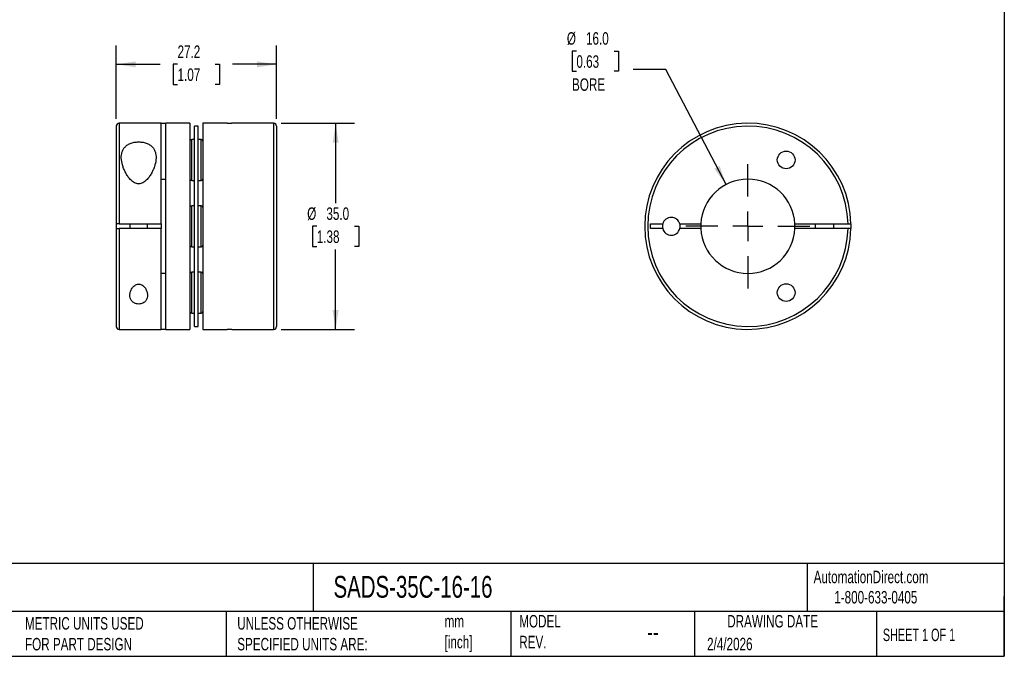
# Model space of a CAD drawing. Header units: millimetres. Extents: x 6 to 273, y 6 to 210.
# Tile 2 of 3: x 106 to 273, y 6 to 114. Entities that reach past the tile are written whole.
import ezdxf

# ---------------------------------------------------------------- set-up
doc = ezdxf.new("R2010")
doc.units = ezdxf.units.MM
doc.linetypes.add('SLD-Center', pattern=[19.05, 15.24, -1.27, 1.27, -1.27])
doc.linetypes.add('SLD-Solid', pattern=[0])
doc.layers.add('CENTER', color=40, linetype='SLD-Center')
doc.layers.add('DIMENSIONS', color=140, linetype='SLD-Solid', lineweight=25)
doc.layers.add('TEXT', color=140, linetype='SLD-Solid', lineweight=25)
doc.styles.add('SLDTEXTSTYLE0', font='TXT', dxfattribs={"width": 0.7})
doc.styles.add('SLDTEXTSTYLE1', font='TXT', dxfattribs={"width": 0.65})
doc.dimstyles.new('SLDDIMSTYLE0', dxfattribs={"dimtxt": 2.158008, "dimasz": 3.302, "dimexe": 0, "dimexo": 0.0625, "dimgap": 0.539502, "dimtad": 0, "dimtih": 1, "dimtoh": 1, "dimdec": 1, "dimrnd": 1e-09, "dimzin": 4, "dimdsep": 46, "dimtxsty": 'SLDTEXTSTYLE0', "dimsah": 1, "dimcen": 0.09, "dimadec": 0, "dimazin": 1, "dimtfac": 1, "dimtdec": 1, "dimtofl": 0, "dimtmove": 0, "dimatfit": 3, "dimfxl": 0, "dimfrac": 2, "dimtolj": 1, "dimtzin": 12, "dimarcsym": 0})
doc.dimstyles.new('SLDDIMSTYLE1', dxfattribs={"dimtxt": 2.158008, "dimasz": 3.302, "dimexe": 0, "dimexo": 0.0625, "dimgap": 0.539502, "dimtad": 0, "dimtih": 1, "dimtoh": 1, "dimdec": 1, "dimrnd": 1e-09, "dimzin": 12, "dimdsep": 46, "dimtxsty": 'SLDTEXTSTYLE0', "dimsah": 1, "dimcen": 0.09, "dimadec": 0, "dimazin": 3, "dimtfac": 1, "dimtdec": 1, "dimtofl": 0, "dimtmove": 0, "dimatfit": 3, "dimfxl": 0, "dimfrac": 2, "dimtolj": 1, "dimtzin": 12, "dimarcsym": 0})
doc.dimstyles.new('SLDDIMSTYLE2', dxfattribs={"dimtxt": 2.158008, "dimasz": 3.302, "dimexe": 0, "dimexo": 0.0625, "dimgap": 0.539502, "dimtad": 0, "dimtih": 1, "dimtoh": 1, "dimdec": 1, "dimrnd": 1e-09, "dimzin": 4, "dimdsep": 46, "dimtxsty": 'SLDTEXTSTYLE0', "dimsah": 1, "dimcen": 0, "dimadec": 0, "dimazin": 1, "dimtfac": 1, "dimtdec": 1, "dimtofl": 0, "dimtmove": 0, "dimatfit": 3, "dimfxl": 0, "dimfrac": 2, "dimtolj": 1, "dimtzin": 12, "dimarcsym": 0})

# ---------------------------------------------------------------- blocks, each defined once
blk = doc.blocks.new('_D')
at = {"layer": 'DIMENSIONS'}
for p, q in [((150.31, 96.85), (162.75, 96.85)), ((159.57, 96.85), (159.57, 83.26)), ((156.37, 79.35), (155.64, 79.35)), ((155.64, 79.35), (155.64, 75.92)), ((162.78, 79.35), (163.5, 79.35)), ((163.5, 79.35), (163.5, 75.92)), ((155.64, 75.92), (156.37, 75.92)), ((159.57, 61.85), (159.57, 75.43)), ((163.5, 75.92), (162.78, 75.92)), ((150.31, 61.85), (162.75, 61.85))]:
    blk.add_line(p, q, dxfattribs=at)
for points in [[(159.57, 96.85), (159.06, 93.54), (160.08, 93.54)], [(159.57, 61.85), (160.08, 65.15), (159.06, 65.15)]]:
    blk.add_solid(points, dxfattribs=at)
at = {"layer": 'DIMENSIONS', "char_height": 2.117, "attachment_point": 1, "style": 'SLDTEXTSTYLE0'}
for s, insert in [('%%c', (154.74, 82.56)), ('35.0', (158, 82.56)), ('1.38', (156.37, 78.65))]:
    blk.add_mtext(s, dxfattribs=dict(at, insert=insert))
blk = doc.blocks.new('_D_1')
at = {"layer": 'DIMENSIONS'}
for p, q in [((122.34, 97.62), (122.34, 110.02)), ((149.54, 97.62), (149.54, 110.02)), ((122.34, 106.85), (129.81, 106.85)), ((132.74, 106.85), (132.01, 106.85)), ((132.01, 106.85), (132.01, 103.42)), ((139.15, 106.85), (139.88, 106.85)), ((139.88, 106.85), (139.88, 103.42)), ((149.54, 106.85), (142.08, 106.85)), ((132.01, 103.42), (132.74, 103.42)), ((139.88, 103.42), (139.15, 103.42))]:
    blk.add_line(p, q, dxfattribs=at)
for points in [[(122.34, 106.85), (125.65, 106.34), (125.65, 107.35)], [(149.54, 106.85), (146.24, 107.35), (146.24, 106.34)]]:
    blk.add_solid(points, dxfattribs=at)
at = {"layer": 'DIMENSIONS', "char_height": 2.117, "attachment_point": 1, "style": 'SLDTEXTSTYLE0'}
for s, insert in [('27.2', (132.74, 110.06)), ('1.07', (132.74, 106.15))]:
    blk.add_mtext(s, dxfattribs=dict(at, insert=insert))
blk = doc.blocks.new('_D_2')
at = {"layer": 'DIMENSIONS'}
for p, q in [((200.43, 109.09), (199.71, 109.09)), ((199.71, 109.09), (199.71, 105.66)), ((206.85, 109.09), (207.57, 109.09)), ((207.57, 109.09), (207.57, 105.66)), ((199.71, 105.66), (200.43, 105.66)), ((207.57, 105.66), (206.85, 105.66)), ((215.62, 105.95), (210.06, 105.95)), ((225.82, 86.44), (215.62, 105.95))]:
    blk.add_line(p, q, dxfattribs=at)
blk.add_solid([(225.82, 86.44), (224.74, 89.6), (223.84, 89.13)], dxfattribs=at)
at = {"layer": 'DIMENSIONS', "char_height": 2.117, "attachment_point": 1, "style": 'SLDTEXTSTYLE0'}
for s, insert in [('%%c', (198.81, 112.3)), ('16.0', (202.06, 112.3)), ('0.63', (200.43, 108.38)), ('BORE', (199.69, 104.47))]:
    blk.add_mtext(s, dxfattribs=dict(at, insert=insert))
blk = doc.blocks.new('SW_CENTERMARKSYMBOL_0')
at = {"layer": 'CENTER', "color": 0}
for p, q in [((0, 5.08), (0, 10.54)), ((0, 0), (0, 2.54)), ((-5.08, 0), (-10.54, 0)), ((0, 0), (-2.54, 0)), ((0, 0), (0, -2.54)), ((0, 0), (2.54, 0)), ((5.08, 0), (10.54, 0)), ((0, -5.08), (0, -10.54))]:
    blk.add_line(p, q, dxfattribs=at)

msp = doc.modelspace()

# ---------------------------------------------------------------- linework, layer by layer
for p, q in [((122.34, 96.35), (122.34, 79.75)), ((129.94, 96.85), (122.84, 96.85)), ((122.84, 96.85), (122.84, 79.75)), ((129.94, 96.85), (130.74, 96.85)), ((129.94, 79.75), (129.94, 96.85)), ((134.84, 96.85), (130.74, 96.85)), ((130.74, 61.85), (130.74, 96.85)), ((134.84, 96.85), (134.84, 61.85)), ((136.24, 96.35), (135.64, 96.35)), ((135.64, 79.35), (135.64, 96.35)), ((136.24, 79.35), (136.24, 96.35)), ((141.14, 96.85), (137.04, 96.85)), ((137.04, 96.85), (137.04, 61.85)), ((141.14, 96.85), (141.94, 96.85)), ((149.04, 96.85), (141.94, 96.85)), ((149.04, 96.85), (149.04, 61.85)), ((149.54, 96.35), (149.54, 62.35)), ((135.64, 94.11), (135.14, 94.11)), ((135.14, 90.61), (135.14, 94.11)), ((136.74, 94.11), (136.24, 94.11)), ((136.74, 90.61), (136.74, 94.11)), ((135.14, 87.11), (135.14, 90.61)), ((136.74, 87.11), (136.74, 90.61)), ((129.94, 87.35), (130.74, 87.35)), ((135.14, 87.11), (135.64, 87.11)), ((136.24, 87.11), (136.74, 87.11)), ((135.64, 82.85), (135.14, 82.85)), ((135.14, 79.35), (135.14, 82.85)), ((136.74, 82.85), (136.24, 82.85)), ((136.74, 79.35), (136.74, 82.85)), ((122.34, 79.75), (122.34, 78.95)), ((122.34, 78.95), (122.34, 62.35)), ((122.84, 79.75), (129.94, 79.75)), ((129.94, 78.95), (122.84, 78.95)), ((122.84, 78.95), (122.84, 61.85)), ((124.64, 79.75), (124.64, 78.95)), ((127.64, 78.95), (127.64, 79.75)), ((129.94, 79.75), (129.94, 78.95)), ((129.94, 61.85), (129.94, 78.95)), ((135.14, 75.85), (135.14, 79.35)), ((135.64, 62.35), (135.64, 79.35)), ((136.24, 62.35), (136.24, 79.35)), ((136.74, 75.85), (136.74, 79.35)), ((213.03, 79.75), (215.09, 79.75)), ((213.03, 78.95), (213.03, 79.75)), ((215.09, 78.95), (213.03, 78.95)), ((217.98, 79.75), (221.54, 79.75)), ((221.54, 78.95), (217.98, 78.95)), ((237.52, 79.75), (246.53, 79.75)), ((246.53, 78.95), (237.52, 78.95)), ((240.93, 79.75), (240.93, 78.95)), ((244.13, 78.95), (244.13, 79.75)), ((135.14, 75.85), (135.64, 75.85)), ((136.24, 75.85), (136.74, 75.85)), ((130.74, 71.35), (129.94, 71.35)), ((135.64, 71.59), (135.14, 71.59)), ((135.14, 68.09), (135.14, 71.59)), ((136.74, 71.59), (136.24, 71.59)), ((136.74, 68.09), (136.74, 71.59)), ((135.14, 64.59), (135.14, 68.09)), ((136.74, 64.59), (136.74, 68.09)), ((135.14, 64.59), (135.64, 64.59)), ((136.24, 64.59), (136.74, 64.59)), ((122.84, 61.85), (129.94, 61.85)), ((130.74, 61.85), (129.94, 61.85)), ((130.74, 61.85), (134.84, 61.85)), ((135.64, 62.35), (136.24, 62.35)), ((137.04, 61.85), (141.14, 61.85)), ((141.94, 61.85), (141.14, 61.85)), ((141.94, 61.85), (149.04, 61.85))]:
    msp.add_line(p, q)
at = {"flags": 128}
msp.add_lwpolyline([(247.03, 79.75), (247.03, 79.35), (247.03, 78.95)], dxfattribs=at)
for centre in [(236.03, 90.61), (236.03, 68.09)]:
    msp.add_circle(centre, 1.5)
for centre, radius, start, end in [((122.84, 96.35), 0.5, 90, 180), ((149.04, 96.35), 0.5, 0, 90), ((229.53, 79.35), 17.5, 1.3097, 358.6903), ((229.53, 79.35), 17, 1.3483, 358.6517), ((135.14, 93.81), 0.3, 90, 180), ((136.74, 93.81), 0.3, 0, 90), ((135.14, 87.41), 0.3, 180, 270), ((136.74, 87.41), 0.3, 270, 0), ((229.53, 79.35), 8, 2.866, 177.134), ((135.14, 82.55), 0.3, 90, 180), ((136.74, 82.55), 0.3, 0, 90), ((216.53, 79.35), 1.5, 15.466, 164.534), ((216.53, 79.35), 1.5, 164.534, 195.466), ((216.53, 79.35), 1.5, 195.466, 344.534), ((216.53, 79.35), 1.5, 344.534, 15.466), ((229.53, 79.35), 8, 177.134, 182.866), ((229.53, 79.35), 8, 182.866, 357.134), ((229.53, 79.35), 8, 357.134, 2.866), ((135.14, 76.15), 0.3, 180, 270), ((136.74, 76.15), 0.3, 270, 0), ((135.14, 71.29), 0.3, 90, 180), ((136.74, 71.29), 0.3, 0, 90), ((135.14, 64.89), 0.3, 180, 270), ((136.74, 64.89), 0.3, 270, 0), ((122.84, 62.35), 0.5, 180, 270), ((149.04, 62.35), 0.5, 270, 0)]:
    msp.add_arc(centre, radius, start, end)
for points, knots in [([(126.14, 86.55), (126.27, 86.55), (126.4, 86.57), (126.64, 86.63), (126.76, 86.68), (127.08, 86.86), (127.27, 87.01), (127.61, 87.35), (127.76, 87.53), (128.04, 87.9), (128.16, 88.09), (128.38, 88.48), (128.48, 88.68), (128.66, 89.07), (128.74, 89.27), (128.94, 89.86), (129.03, 90.25), (129.11, 91.02), (129.1, 91.39), (128.98, 91.91), (128.93, 92.09), (128.77, 92.41), (128.68, 92.56), (128.44, 92.85), (128.29, 92.99), (127.96, 93.22), (127.77, 93.33), (127.36, 93.5), (127.13, 93.56), (126.77, 93.63), (126.64, 93.65), (126.39, 93.67), (126.26, 93.67), (126.01, 93.67), (125.89, 93.67), (125.64, 93.64), (125.51, 93.63), (125.15, 93.56), (124.93, 93.49), (124.62, 93.37), (124.51, 93.32), (124.33, 93.22), (124.24, 93.16), (123.99, 92.98), (123.85, 92.85), (123.61, 92.56), (123.52, 92.41), (123.36, 92.09), (123.3, 91.91), (123.23, 91.56), (123.2, 91.38), (123.19, 91.01), (123.2, 90.82), (123.26, 90.25), (123.35, 89.86), (123.55, 89.27), (123.63, 89.07), (123.81, 88.67), (123.91, 88.48), (124.13, 88.09), (124.25, 87.9), (124.52, 87.53), (124.68, 87.35), (124.93, 87.1), (125.02, 87.02), (125.21, 86.87), (125.32, 86.8), (125.53, 86.68), (125.65, 86.63), (125.89, 86.57), (126.02, 86.55), (126.14, 86.55)], [0, 0, 0, 0, 0.015625, 0.015625, 0.03125, 0.03125, 0.0625, 0.0625, 0.09375, 0.09375, 0.125, 0.125, 0.15625, 0.15625, 0.1875, 0.1875, 0.25, 0.25, 0.3125, 0.3125, 0.34375, 0.34375, 0.375, 0.375, 0.40625, 0.40625, 0.4375, 0.4375, 0.46875, 0.46875, 0.484375, 0.484375, 0.5, 0.5, 0.515625, 0.515625, 0.53125, 0.53125, 0.5625, 0.5625, 0.578125, 0.578125, 0.59375, 0.59375, 0.625, 0.625, 0.65625, 0.65625, 0.6875, 0.6875, 0.71875, 0.71875, 0.75, 0.75, 0.8125, 0.8125, 0.84375, 0.84375, 0.875, 0.875, 0.90625, 0.90625, 0.9375, 0.9375, 0.953125, 0.953125, 0.96875, 0.96875, 0.984375, 0.984375, 1, 1, 1, 1]), ([(122.84, 79.75), (122.71, 79.75), (122.58, 79.75), (122.4, 79.75), (122.34, 79.75), (122.34, 79.75)], [0, 0, 0, 0, 0.5, 0.5, 1, 1, 1, 1]), ([(122.34, 78.95), (122.34, 78.95), (122.4, 78.95), (122.58, 78.95), (122.71, 78.95), (122.84, 78.95)], [0, 0, 0, 0, 0.5, 0.5, 1, 1, 1, 1]), ([(246.53, 79.75), (246.66, 79.75), (246.79, 79.75), (246.97, 79.75), (247.03, 79.75), (247.03, 79.75)], [0, 0, 0, 0, 0.5, 0.5, 1, 1, 1, 1]), ([(247.03, 78.95), (247.03, 78.95), (246.97, 78.95), (246.79, 78.95), (246.66, 78.95), (246.53, 78.95)], [0, 0, 0, 0, 0.5, 0.5, 1, 1, 1, 1]), ([(126.14, 69.55), (126.02, 69.55), (125.89, 69.52), (125.67, 69.44), (125.56, 69.38), (125.37, 69.25), (125.29, 69.17), (125.14, 69.01), (125.08, 68.92), (124.9, 68.66), (124.81, 68.47), (124.69, 68.1), (124.66, 67.91), (124.64, 67.54), (124.65, 67.36), (124.75, 67.01), (124.83, 66.84), (125.02, 66.61), (125.09, 66.54), (125.25, 66.42), (125.34, 66.36), (125.55, 66.26), (125.66, 66.22), (125.9, 66.17), (126.02, 66.16), (126.27, 66.16), (126.39, 66.17), (126.63, 66.22), (126.74, 66.26), (126.95, 66.36), (127.04, 66.42), (127.2, 66.54), (127.27, 66.61), (127.45, 66.84), (127.54, 67.01), (127.63, 67.36), (127.65, 67.54), (127.63, 67.91), (127.6, 68.1), (127.47, 68.47), (127.39, 68.66), (127.16, 69.01), (127.01, 69.18), (126.73, 69.38), (126.62, 69.44), (126.39, 69.52), (126.27, 69.55), (126.14, 69.55)], [0, 0, 0, 0, 0.03125, 0.03125, 0.0625, 0.0625, 0.09375, 0.09375, 0.125, 0.125, 0.1875, 0.1875, 0.25, 0.25, 0.3125, 0.3125, 0.375, 0.375, 0.40625, 0.40625, 0.4375, 0.4375, 0.46875, 0.46875, 0.5, 0.5, 0.53125, 0.53125, 0.5625, 0.5625, 0.59375, 0.59375, 0.625, 0.625, 0.6875, 0.6875, 0.75, 0.75, 0.8125, 0.8125, 0.875, 0.875, 0.9375, 0.9375, 0.96875, 0.96875, 1, 1, 1, 1])]:
    msp.add_open_spline(points, degree=3, knots=knots)
at = {"layer": 'TEXT'}
for p, q in [((273.05, 209.55), (273.05, 6.35)), ((273.05, 22.13), (6.35, 22.13)), ((155.76, 22.13), (155.76, 13.97)), ((239.58, 22.13), (239.58, 13.97)), ((273.05, 6.35), (273.05, 16.51)), ((273.05, 13.97), (6.35, 13.97)), ((141, 13.97), (141, 6.35)), ((189.3, 13.97), (189.3, 6.35)), ((220.47, 13.97), (220.47, 6.35)), ((251.35, 13.97), (251.35, 6.35)), ((6.35, 6.35), (273.05, 6.35))]:
    msp.add_line(p, q, dxfattribs=at)

# ---------------------------------------------------------------- block references
at = {"layer": 'CENTER'}
msp.add_blockref('SW_CENTERMARKSYMBOL_0', (229.53, 79.35), dxfattribs=at)

# ---------------------------------------------------------------- texts
at = {"layer": 'TEXT'}
for s, insert, char_height, attachment_point, style in [('SADS-35C-16-16', (159.21, 20), 3.7042, 1, 'SLDTEXTSTYLE0'), ('AutomationDirect.com', (240.69, 20.88), 2.1167, 1, 'SLDTEXTSTYLE0'), ('1-800-633-0405', (244.19, 17.44), 2.1167, 1, 'SLDTEXTSTYLE0'), ('MODEL ^JREV.', (190.73, 13.36), 2.1167, 1, 'SLDTEXTSTYLE0'), ('DRAWING DATE', (233.73, 13.36), 2.1167, 2, 'SLDTEXTSTYLE0'), ('METRIC UNITS USED ^JFOR PART DESIGN', (106.85, 13), 2.1167, 1, 'SLDTEXTSTYLE0'), ('UNLESS OTHERWISE ^JSPECIFIED UNITS ARE:', (142.87, 13), 2.1167, 1, 'SLDTEXTSTYLE0'), ('mm^J[inch]', (178.06, 13.36), 2.117, 1, 'SLDTEXTSTYLE0'), ('--', (212.43, 12.08), 3.175, 1, 'SLDTEXTSTYLE0'), ('SHEET 1 OF 1', (252.44, 11.05), 2.1167, 1, 'SLDTEXTSTYLE1'), ('2/4/2026', (222.61, 9.49), 2.117, 1, 'SLDTEXTSTYLE0')]:
    msp.add_mtext(s, dxfattribs=dict(at, insert=insert, char_height=char_height, attachment_point=attachment_point, style=style))

# ---------------------------------------------------------------- dimensions: what is measured, and where the dimension line sits
at = {"layer": 'DIMENSIONS'}
dim = msp.add_diameter_dim_2p(p1=(233.24, 72.26), p2=(225.82, 86.44), text='<>\\PBORE', dimstyle='SLDDIMSTYLE2', dxfattribs=at)
dim.commit()
dim.dimension.update_dxf_attribs({"geometry": '_D_2', "text_midpoint": (203.64, 107.07), "dimtype": 163})
dim = msp.add_linear_dim(base=(122.34, 106.85), p1=(149.54, 96.35), p2=(122.34, 96.35), dimstyle='SLDDIMSTYLE1', dxfattribs=at)
dim.commit()
dim.dimension.update_dxf_attribs({"geometry": '_D_1', "text_midpoint": (135.94, 106.85), "dimtype": 160})
dim = msp.add_linear_dim(base=(159.57, 61.85), p1=(149.04, 96.85), p2=(149.04, 61.85), angle=90, text='%%c<>', dimstyle='SLDDIMSTYLE0', dxfattribs=at)
dim.commit()
dim.dimension.update_dxf_attribs({"geometry": '_D', "text_midpoint": (159.57, 79.35), "dimtype": 160})

doc.saveas('drawing.dxf')
